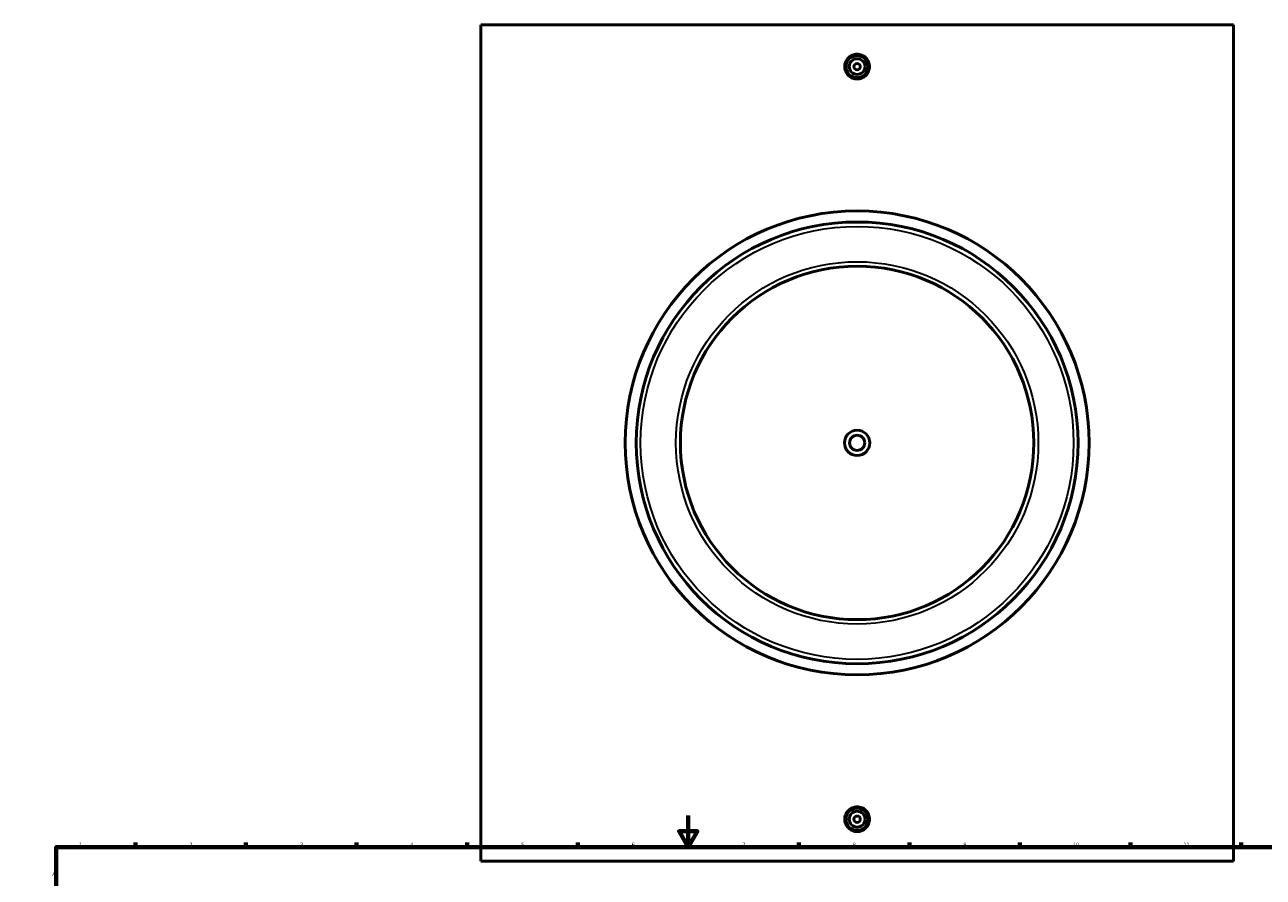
# Model space of a CAD drawing. Header units: millimetres. Extents: x -339 to 1549, y -390 to 1126.
# Tile 3 of 5: x 0 to 785, y 555 to 1095. Entities that reach past the tile are written whole.
import ezdxf

# ---------------------------------------------------------------- set-up
doc = ezdxf.new("R2010")
doc.units = ezdxf.units.MM
for name, color, linetype, lineweight in [('Border (ANSI)', 7, 'Continuous', 70), ('Visible (ANSI)', 7, 'Continuous', 50), ('Visible Narrow (ANSI)', 7, 'Continuous', 35)]:
    doc.layers.add(name, color=color, linetype=linetype, lineweight=lineweight)
doc.styles.add('Note Text (ANSI)', font='tahoma.ttf')

# ---------------------------------------------------------------- blocks, each defined once
blk = doc.blocks.new('Borders Default Border')
at = {"layer": 'Border (ANSI)'}
for p, q in [((70.08, 574), (70.08, 576.8)), ((140.17, 574), (140.17, 576.8)), ((210.25, 574), (210.25, 576.8)), ((280.33, 574), (280.33, 576.8)), ((350.42, 574), (350.42, 576.8)), ((490.58, 574), (490.58, 576.8)), ((560.67, 574), (560.67, 576.8)), ((630.75, 574), (630.75, 576.8)), ((700.83, 574), (700.83, 576.8)), ((770.92, 574), (770.92, 576.8)), ((20, 519.75), (17.2, 519.75)), ((821, 519.75), (823.8, 519.75)), ((20, 445.5), (17.2, 445.5)), ((821, 445.5), (823.8, 445.5)), ((20, 371.25), (17.2, 371.25)), ((821, 371.25), (823.8, 371.25)), ((20, 222.75), (17.2, 222.75)), ((821, 222.75), (823.8, 222.75)), ((20, 148.5), (17.2, 148.5)), ((821, 148.5), (823.8, 148.5)), ((20, 74.25), (17.2, 74.25)), ((821, 74.25), (823.8, 74.25)), ((70.08, 20), (70.08, 17.2)), ((140.17, 20), (140.17, 17.2)), ((210.25, 20), (210.25, 17.2)), ((280.33, 20), (280.33, 17.2)), ((350.42, 20), (350.42, 17.2)), ((490.58, 20), (490.58, 17.2)), ((560.67, 20), (560.67, 17.2)), ((630.75, 20), (630.75, 17.2)), ((700.83, 20), (700.83, 17.2)), ((770.92, 20), (770.92, 17.2))]:
    blk.add_line(p, q, dxfattribs=at)
at = {"layer": 'Border (ANSI)', "flags": 128}
for points in [[(420.5, 594), (420.5, 574), (414.73, 584), (426.27, 584), (420.5, 574)], [(20, 20), (20, 574), (821, 574), (821, 20), (20, 20)], [(0, 297), (20, 297), (10, 302.77), (10, 291.23), (20, 297)], [(841, 297), (821, 297), (831, 302.77), (831, 291.23), (821, 297)], [(420.5, 0), (420.5, 20), (414.73, 10), (426.27, 10), (420.5, 20)]]:
    blk.add_lwpolyline(points, dxfattribs=at)
at = {"layer": 'Border (ANSI)', "color": 5, "true_color": 0x0000ff, "char_height": 2.4, "attachment_point": 7, "style": 'Note Text (ANSI)'}
for s, insert in [('1', (34.5, 574.4)), ('2', (104.4, 574.4)), ('3', (174.46, 574.35)), ('4', (244.45, 574.4)), ('5', (314.67, 574.35)), ('6', (384.69, 574.35)), ('7', (454.8, 574.4)), ('8', (524.84, 574.35)), ('9', (594.92, 574.35)), ('10', (664.35, 574.35)), ('11', (734.43, 574.4)), ('12', (804.52, 574.4)), ('A', (17.38, 555.68)), ('A', (821.58, 555.68)), ('B', (17.67, 481.43)), ('B', (821.87, 481.43)), ('C', (17.51, 407.13)), ('C', (821.71, 407.13)), ('D', (17.52, 332.93)), ('D', (821.72, 332.93)), ('E', (17.71, 258.68)), ('E', (821.91, 258.68)), ('F', (17.78, 184.43)), ('F', (821.98, 184.43)), ('G', (17.4, 110.13)), ('G', (821.6, 110.13)), ('H', (17.53, 35.93)), ('H', (821.73, 35.93)), ('1', (34.5, 17.2)), ('2', (104.4, 17.2)), ('3', (174.46, 17.15)), ('4', (244.45, 17.2)), ('5', (314.67, 17.15)), ('6', (384.69, 17.15)), ('7', (454.8, 17.2)), ('8', (524.84, 17.15)), ('9', (594.92, 17.15)), ('10', (664.35, 17.15)), ('11', (734.43, 17.2)), ('12', (804.52, 17.2))]:
    blk.add_mtext(s, dxfattribs=dict(at, insert=insert))

msp = doc.modelspace()

# ---------------------------------------------------------------- linework, layer by layer
at = {"layer": 'Visible (ANSI)'}
for p, q in [((289.03, 565.16), (289.03, 1095.16)), ((766.03, 1095.16), (289.03, 1095.16)), ((766.03, 1095.16), (766.03, 565.16)), ((289.03, 565.16), (766.03, 565.16))]:
    msp.add_line(p, q, dxfattribs=at)
for centre, radius in [((527.53, 1068.66), 7), ((527.53, 1068.66), 5), ((527.53, 1068.66), 2), ((527.53, 830.16), 147), ((527.53, 830.16), 140), ((527.53, 830.16), 112), ((527.53, 830.16), 8), ((527.53, 830.16), 4.8), ((527.53, 591.66), 7), ((527.53, 591.66), 5), ((527.53, 591.66), 2)]:
    msp.add_circle(centre, radius, dxfattribs=at)
for points, knots in [([(535.38, 1068.66), (535.38, 1067.68), (535.18, 1066.63), (534.38, 1064.69), (533.78, 1063.81), (532.38, 1062.42), (531.5, 1061.82), (529.57, 1061.02), (528.52, 1060.82), (526.55, 1060.82), (525.5, 1061.02), (523.56, 1061.82), (522.68, 1062.42), (521.29, 1063.81), (520.68, 1064.69), (519.88, 1066.63), (519.68, 1067.68), (519.68, 1068.66), (519.68, 1069.65), (519.88, 1070.7), (520.68, 1072.63), (521.29, 1073.51), (522.68, 1074.9), (523.56, 1075.51), (525.5, 1076.31), (526.55, 1076.5), (528.52, 1076.5), (529.57, 1076.31), (531.5, 1075.51), (532.38, 1074.9), (533.78, 1073.51), (534.38, 1072.63), (535.18, 1070.7), (535.38, 1069.65), (535.38, 1068.66)], [2.364037, 2.364037, 2.364037, 2.364037, 2.659581, 2.659581, 2.955125, 2.955125, 3.25059, 3.25059, 3.546056, 3.546056, 3.841521, 3.841521, 4.136987, 4.136987, 4.432531, 4.432531, 4.728074, 4.728074, 4.728074, 5.023618, 5.023618, 5.319162, 5.319162, 5.614628, 5.614628, 5.910093, 5.910093, 6.205559, 6.205559, 6.501024, 6.501024, 6.796568, 6.796568, 7.092112, 7.092112, 7.092112, 7.092112]), ([(535.38, 591.66), (535.38, 590.68), (535.18, 589.63), (534.38, 587.69), (533.78, 586.81), (532.38, 585.42), (531.5, 584.82), (529.57, 584.02), (528.52, 583.82), (526.55, 583.82), (525.5, 584.02), (523.56, 584.82), (522.68, 585.42), (521.29, 586.81), (520.68, 587.69), (519.88, 589.63), (519.68, 590.68), (519.68, 592.65), (519.88, 593.7), (520.68, 595.63), (521.29, 596.51), (522.68, 597.9), (523.56, 598.51), (525.5, 599.31), (526.55, 599.5), (528.52, 599.5), (529.57, 599.31), (531.5, 598.51), (532.38, 597.9), (533.78, 596.51), (534.38, 595.63), (535.18, 593.7), (535.38, 592.65), (535.38, 591.66)], [0, 0, 0, 0, 0.295544, 0.295544, 0.591087, 0.591087, 0.886553, 0.886553, 1.182019, 1.182019, 1.477484, 1.477484, 1.77295, 1.77295, 2.068493, 2.068493, 2.364037, 2.364037, 2.659581, 2.659581, 2.955125, 2.955125, 3.25059, 3.25059, 3.546056, 3.546056, 3.841521, 3.841521, 4.136987, 4.136987, 4.432531, 4.432531, 4.728074, 4.728074, 4.728074, 4.728074])]:
    msp.add_open_spline(points, degree=3, knots=knots, dxfattribs=at)
at = {"layer": 'Visible Narrow (ANSI)'}
for radius in [137.2, 114.8]:
    msp.add_circle((527.53, 830.16), radius, dxfattribs=at)

# ---------------------------------------------------------------- block references
msp.add_blockref('Borders Default Border', (0, 0))

doc.saveas('drawing.dxf')
